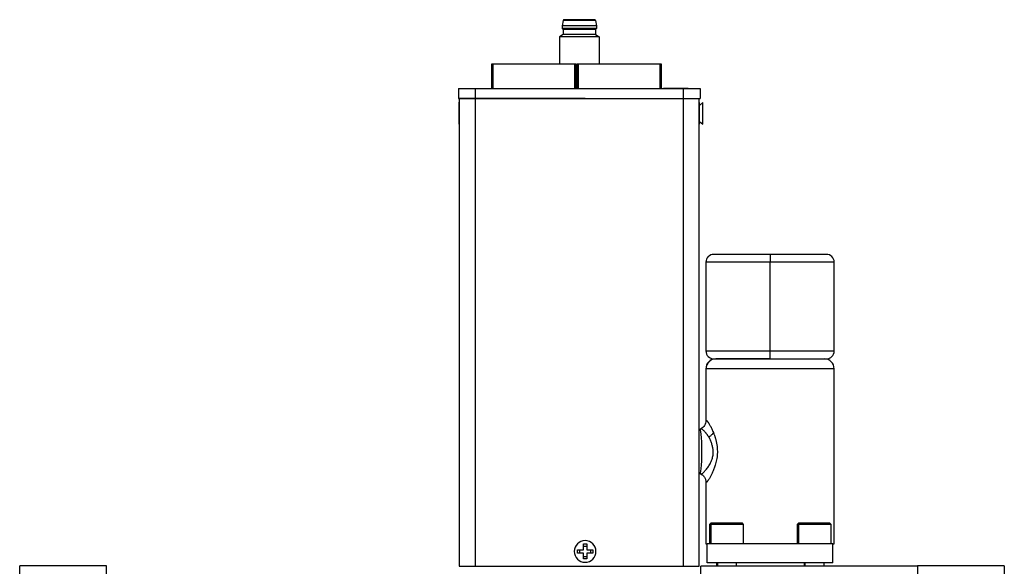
# Model space of a CAD drawing. Header units: inches. Extents: x 5.9 to 32.3, y 1.1 to 21.2.
# Tile 3 of 15: x 12.7 to 20.5, y 8.8 to 13.1. Entities that reach past the tile are written whole.
import ezdxf

# ---------------------------------------------------------------- set-up
doc = ezdxf.new("R2010")
doc.units = ezdxf.units.IN
doc.header["$MEASUREMENT"] = 0

msp = doc.modelspace()

# ---------------------------------------------------------------- linework, layer by layer
at = {"color": 7, "linetype": 'Continuous', "lineweight": 25}
for p, q in [((16.9796, 13.1287), (16.9725, 13.0865)), ((17.2442, 13.0864), (16.9725, 13.0865)), ((16.9725, 13.0865), (16.9725, 13.0668)), ((17.2371, 13.1286), (16.9796, 13.1287)), ((17.2371, 13.1286), (17.2442, 13.0864)), ((17.2442, 13.0864), (17.2442, 13.0667)), ((16.9509, 13.0005), (16.9508, 12.7823)), ((16.9804, 13.0176), (16.9509, 13.0005)), ((17.2658, 13.0004), (16.9509, 13.0005)), ((17.2442, 13.0667), (16.9725, 13.0668)), ((16.9804, 13.0569), (16.9725, 13.0668)), ((17.2363, 13.0569), (16.9804, 13.0569)), ((16.9804, 13.0569), (16.9804, 13.0176)), ((17.2363, 13.0175), (16.9804, 13.0176)), ((17.2363, 13.0569), (17.2442, 13.0667)), ((17.2363, 13.0569), (17.2363, 13.0175)), ((17.2363, 13.0175), (17.2658, 13.0004)), ((17.2658, 13.0004), (17.2658, 12.7823)), ((16.4118, 12.7823), (16.4118, 12.5886)), ((17.0728, 12.7823), (16.4218, 12.7823)), ((17.0828, 12.7823), (17.0728, 12.7823)), ((17.0828, 12.5884), (17.0828, 12.7823)), ((17.0897, 12.7823), (17.0898, 12.5884)), ((17.7507, 12.7823), (17.0997, 12.7823)), ((17.7607, 12.7823), (17.7507, 12.7823)), ((17.7608, 12.5882), (17.7607, 12.7823)), ((17.0898, 12.6671), (17.0828, 12.6671)), ((17.0898, 12.6586), (17.0828, 12.6579)), ((16.1476, 12.5887), (16.1476, 12.5099)), ((16.1476, 12.5887), (16.2815, 12.5886)), ((16.2815, 12.5886), (16.2814, 12.5099)), ((16.2815, 12.5886), (17.935, 12.5882)), ((17.7772, 12.5914), (17.7772, 12.5882)), ((17.7772, 12.5914), (17.7772, 12.5882)), ((17.7772, 12.5914), (17.7772, 12.5882)), ((17.7772, 12.5914), (17.7772, 12.5882)), ((17.7772, 12.5914), (17.7847, 12.5914)), ((17.7847, 12.5914), (17.9752, 12.5914)), ((17.935, 12.5882), (17.935, 12.5094)), ((17.935, 12.5882), (18.0689, 12.5882)), ((17.9752, 12.5882), (17.9752, 12.5914)), ((17.9752, 12.5882), (17.9752, 12.5914)), ((17.9752, 12.5882), (17.9752, 12.5914)), ((17.9752, 12.5882), (17.9752, 12.5914)), ((18.0689, 12.5882), (18.0688, 12.5094)), ((16.1476, 12.5099), (16.2814, 12.5099)), ((16.1548, 12.4741), (16.1508, 12.4775)), ((16.1508, 12.4775), (16.1508, 12.3055)), ((16.1548, 12.4741), (16.1508, 12.4775)), ((16.1508, 12.4775), (16.1508, 12.3055)), ((16.1548, 12.5097), (16.1548, 8.7951)), ((16.2798, 12.5097), (16.1548, 12.5097)), ((16.1948, 12.5099), (16.1948, 12.5097)), ((16.2798, 12.5097), (16.2798, 8.7951)), ((17.1555, 12.5097), (16.2798, 12.5097)), ((16.2814, 12.5099), (17.935, 12.5094)), ((17.935, 12.5094), (18.0688, 12.5094)), ((18.0608, 8.7951), (18.0608, 12.5094)), ((18.0608, 12.4741), (18.0648, 12.4775)), ((18.0608, 12.4741), (18.0648, 12.4775)), ((18.0648, 12.3055), (18.0648, 12.4775)), ((18.0648, 12.3055), (18.0648, 12.4775)), ((18.0648, 12.4545), (18.0917, 12.4773)), ((18.0916, 12.3053), (18.0917, 12.4773)), ((16.1548, 12.3089), (16.1508, 12.3055)), ((16.1548, 12.3089), (16.1508, 12.3055)), ((18.0608, 12.3089), (18.0648, 12.3055)), ((18.0608, 12.3089), (18.0648, 12.3055)), ((18.0648, 12.3281), (18.0916, 12.3053)), ((18.6248, 11.2723), (18.6248, 11.2098)), ((18.1148, 11.2098), (18.1148, 10.5048)), ((18.6248, 10.5048), (18.6248, 11.2098)), ((19.1348, 10.5048), (19.1348, 11.2098)), ((18.6248, 10.4423), (18.6248, 10.5048)), ((18.1148, 10.3636), (18.1148, 9.948)), ((18.1167, 9.9545), (18.1167, 10.3636)), ((19.1348, 8.9723), (19.1348, 10.3636)), ((18.0773, 9.8868), (18.0671, 9.8809)), ((18.0679, 9.8811), (18.0777, 9.8868)), ((18.0777, 9.8868), (18.0778, 9.8858)), ((18.0671, 9.5338), (18.0786, 9.5271)), ((18.0679, 9.5336), (18.0789, 9.5272)), ((18.079, 9.5278), (18.0789, 9.5272)), ((18.1148, 9.4661), (18.1148, 8.9723)), ((18.1158, 9.4653), (18.1157, 9.4661)), ((18.1167, 8.9723), (18.1167, 9.4601)), ((18.1548, 9.1363), (18.1448, 9.1263)), ((18.1448, 9.1263), (18.1448, 8.9723)), ((18.1551, 9.1263), (18.1448, 9.1263)), ((18.1643, 9.1363), (18.1548, 9.1363)), ((18.1643, 9.1363), (18.1551, 9.1263)), ((18.1551, 9.1263), (18.1551, 8.9723)), ((18.4148, 9.1263), (18.1551, 9.1263)), ((18.4048, 9.1363), (18.1643, 9.1363)), ((18.4148, 9.1263), (18.4048, 9.1363)), ((18.4148, 8.9723), (18.4148, 9.1263)), ((18.8498, 9.1363), (18.8398, 9.1263)), ((18.8398, 9.1263), (18.8398, 8.9723)), ((18.8501, 9.1263), (18.8398, 9.1263)), ((18.8593, 9.1363), (18.8498, 9.1363)), ((18.8593, 9.1363), (18.8501, 9.1263)), ((18.8501, 9.1263), (18.8501, 8.9723)), ((19.1098, 9.1263), (18.8501, 9.1263)), ((19.0998, 9.1363), (18.8593, 9.1363)), ((19.1098, 9.1263), (19.0998, 9.1363)), ((19.1098, 8.9723), (19.1098, 9.1263)), ((17.095, 8.8996), (17.095, 8.9266)), ((17.095, 8.9266), (17.1415, 8.9266)), ((17.095, 8.9266), (17.1415, 8.9266)), ((17.095, 8.8996), (17.095, 8.9266)), ((17.1124, 8.8996), (17.1124, 8.9266)), ((17.1124, 8.8996), (17.1124, 8.9266)), ((17.1415, 8.9731), (17.1685, 8.9731)), ((17.1415, 8.9266), (17.1415, 8.9731)), ((17.1415, 8.9731), (17.1685, 8.9731)), ((17.1415, 8.9266), (17.1415, 8.9731)), ((17.1415, 8.9557), (17.1685, 8.9557)), ((17.1415, 8.9557), (17.1685, 8.9557)), ((17.1685, 8.9731), (17.1685, 8.9266)), ((17.1685, 8.9731), (17.1685, 8.9266)), ((17.1685, 8.9266), (17.215, 8.9266)), ((17.1685, 8.9266), (17.215, 8.9266)), ((17.1976, 8.9266), (17.1976, 8.8996)), ((17.1976, 8.9266), (17.1976, 8.8996)), ((17.215, 8.9266), (17.215, 8.8996)), ((17.215, 8.9266), (17.215, 8.8996)), ((18.1148, 8.9723), (18.1167, 8.9723)), ((18.1167, 8.9723), (18.1248, 8.9723)), ((19.1248, 8.9723), (18.1248, 8.9723)), ((18.1248, 8.8223), (18.1248, 8.9723)), ((19.1248, 8.9723), (19.1348, 8.9723)), ((19.1248, 8.8223), (19.1248, 8.9723)), ((17.1415, 8.8996), (17.095, 8.8996)), ((17.1415, 8.8996), (17.095, 8.8996)), ((17.1415, 8.8531), (17.1415, 8.8996)), ((17.1415, 8.8531), (17.1415, 8.8996)), ((17.1685, 8.8705), (17.1415, 8.8705)), ((17.1685, 8.8705), (17.1415, 8.8705)), ((17.1685, 8.8531), (17.1415, 8.8531)), ((17.1685, 8.8531), (17.1415, 8.8531)), ((17.1685, 8.8996), (17.1685, 8.8531)), ((17.215, 8.8996), (17.1685, 8.8996)), ((17.215, 8.8996), (17.1685, 8.8996)), ((17.1685, 8.8996), (17.1685, 8.8531)), ((13.3492, 8.8), (12.6602, 8.8)), ((12.6602, 5.8551), (12.6602, 8.8)), ((13.3492, 7.327), (13.3492, 8.8)), ((16.1548, 8.7951), (16.2798, 8.7951)), ((16.2798, 8.7951), (17.9358, 8.7951)), ((17.9358, 8.7951), (18.0608, 8.7951)), ((19.798, 8.7961), (18.0736, 8.7961)), ((18.0736, 8.4963), (18.0736, 8.7961)), ((19.1248, 8.8223), (18.1248, 8.8223)), ((18.2003, 8.8223), (18.2003, 8.7961)), ((18.3592, 8.7961), (18.3592, 8.8223)), ((18.8953, 8.8223), (18.8953, 8.7961)), ((19.0542, 8.7961), (19.0542, 8.8223)), ((19.798, 8.8), (19.798, 5.8551)), ((20.487, 8.8), (19.798, 8.8)), ((20.487, 8.8), (20.487, 5.8551))]:
    msp.add_line(p, q, dxfattribs=at)
at = {"color": 8, "linetype": 'Continuous', "lineweight": 25}
for p, q in [((16.4218, 12.7823), (16.4218, 12.5886)), ((17.0728, 12.5884), (17.0728, 12.7823)), ((17.0997, 12.7823), (17.0998, 12.5884)), ((17.7508, 12.5882), (17.7507, 12.7823)), ((17.7847, 12.5882), (17.7847, 12.5914)), ((16.2814, 12.5097), (16.2814, 12.5099)), ((17.9358, 8.7951), (17.9358, 12.5094)), ((18.6248, 11.2098), (18.1148, 11.2098)), ((19.1348, 11.2098), (18.6248, 11.2098)), ((18.1148, 10.5048), (18.6248, 10.5048)), ((18.6248, 10.5048), (19.1348, 10.5048)), ((18.1167, 10.3636), (18.1148, 10.3636)), ((19.1348, 10.3636), (18.1167, 10.3636)), ((18.116, 9.9484), (18.1167, 9.9545)), ((18.0679, 9.8811), (18.067, 9.8808)), ((18.067, 9.5338), (18.0679, 9.5336)), ((18.1167, 9.4601), (18.1158, 9.4653)), ((18.2064, 8.8223), (18.2064, 8.7961)), ((18.9014, 8.8223), (18.9014, 8.7961))]:
    msp.add_line(p, q, dxfattribs=at)
at = {"color": 7, "linetype": 'Continuous', "lineweight": 25, "flags": 128}
for points in [[(16.4218, 12.7823), (16.4198, 12.7823), (16.4179, 12.7823), (16.4162, 12.7823), (16.4147, 12.7823), (16.4134, 12.7823), (16.4125, 12.7823), (16.4119, 12.7823), (16.4118, 12.7823)], [(17.0997, 12.7823), (17.0978, 12.7823), (17.0959, 12.7823), (17.0942, 12.7823), (17.0927, 12.7823), (17.0914, 12.7823), (17.0905, 12.7823), (17.0899, 12.7823), (17.0897, 12.7823)], [(18.0608, 9.8758), (18.0636, 9.8782), (18.0679, 9.8811)], [(18.0679, 9.5336), (18.0712, 9.5379), (18.0744, 9.5508), (18.0773, 9.5715), (18.0797, 9.599), (18.0815, 9.6319), (18.0826, 9.6687), (18.083, 9.7073), (18.0826, 9.746), (18.0815, 9.7827), (18.0797, 9.8157), (18.0773, 9.8432), (18.0744, 9.8639), (18.0712, 9.8767), (18.0679, 9.8811)]]:
    msp.add_lwpolyline(points, dxfattribs=at)
at = {"color": 8, "linetype": 'Continuous', "lineweight": 25, "flags": 128}
msp.add_lwpolyline([(18.0608, 9.5388), (18.0636, 9.5364), (18.0679, 9.5336)], dxfattribs=at)
at = {"color": 7, "linetype": 'Continuous', "lineweight": 25}
for centre, radius, start, end in [((16.9874, 13.1278), 0.00787, 89.98515, 173.46534), ((17.2293, 13.1277), 0.00787, 6.50495, 89.98515), ((18.1773, 11.2098), 0.0625, 90, 180), ((19.0723, 11.2098), 0.0625, 0, 90), ((18.1773, 10.5048), 0.0625, 180, 270), ((19.0723, 10.5048), 0.0625, 270, 0), ((18.1935, 10.3636), 0.0787, 90, 180), ((18.1953, 10.3637), 0.0786, 90.10943, 180.10901), ((19.056, 10.3636), 0.0787, 0, 90), ((17.155, 8.9131), 0.086, 90, 270), ((17.155, 8.9131), 0.086, 270, 90)]:
    msp.add_arc(centre, radius, start, end, dxfattribs=at)
for points, knots in [([(17.2293, 13.1356), (17.2293, 13.1356), (17.2281, 13.1356), (17.2208, 13.1356), (17.2148, 13.1356), (17.2003, 13.1356), (17.1945, 13.1356), (17.1812, 13.1356), (17.1736, 13.1356), (17.1569, 13.1356), (17.1478, 13.1356), (17.1285, 13.1356), (17.1184, 13.1356), (17.0983, 13.1356), (17.0882, 13.1357), (17.069, 13.1357), (17.0598, 13.1357), (17.0431, 13.1357), (17.0355, 13.1357), (17.0222, 13.1357), (17.0165, 13.1357), (17.002, 13.1357), (16.9959, 13.1357), (16.9887, 13.1357), (16.9874, 13.1357), (16.9874, 13.1357)], [0, 0, 0, 0, 0.125, 0.125, 0.25, 0.25, 0.3125, 0.3125, 0.375, 0.375, 0.4375, 0.4375, 0.5, 0.5, 0.5625, 0.5625, 0.625, 0.625, 0.6875, 0.6875, 0.75, 0.75, 0.875, 0.875, 1, 1, 1, 1]), ([(18.6248, 11.2723), (18.6061, 11.2723), (18.5863, 11.2723), (18.5444, 11.2723), (18.5224, 11.2723), (18.4765, 11.2723), (18.4528, 11.2723), (18.4046, 11.2723), (18.3801, 11.2723), (18.3324, 11.2723), (18.3091, 11.2723), (18.2661, 11.2723), (18.2464, 11.2723), (18.2134, 11.2723), (18.2001, 11.2723), (18.182, 11.2723), (18.1773, 11.2723), (18.1773, 11.2723)], [0, 0, 0, 0, 0.125, 0.125, 0.25, 0.25, 0.375, 0.375, 0.5, 0.5, 0.625, 0.625, 0.75, 0.75, 0.875, 0.875, 1, 1, 1, 1]), ([(19.0723, 11.2723), (19.0723, 11.2723), (19.0675, 11.2723), (19.0495, 11.2723), (19.0361, 11.2723), (19.0031, 11.2723), (18.9834, 11.2723), (18.9404, 11.2723), (18.9171, 11.2723), (18.8694, 11.2723), (18.845, 11.2723), (18.7968, 11.2723), (18.773, 11.2723), (18.7271, 11.2723), (18.7051, 11.2723), (18.6632, 11.2723), (18.6434, 11.2723), (18.6248, 11.2723)], [0, 0, 0, 0, 0.125, 0.125, 0.25, 0.25, 0.375, 0.375, 0.5, 0.5, 0.625, 0.625, 0.75, 0.75, 0.875, 0.875, 1, 1, 1, 1]), ([(18.1773, 10.4423), (18.1773, 10.4423), (18.182, 10.4423), (18.2001, 10.4423), (18.2134, 10.4423), (18.2464, 10.4423), (18.2661, 10.4423), (18.3091, 10.4423), (18.3324, 10.4423), (18.3801, 10.4423), (18.4046, 10.4423), (18.4528, 10.4423), (18.4765, 10.4423), (18.5224, 10.4423), (18.5444, 10.4423), (18.5863, 10.4423), (18.6061, 10.4423), (18.6248, 10.4423)], [0, 0, 0, 0, 0.125, 0.125, 0.25, 0.25, 0.375, 0.375, 0.5, 0.5, 0.625, 0.625, 0.75, 0.75, 0.875, 0.875, 1, 1, 1, 1]), ([(18.6171, 10.4423), (18.5965, 10.4423), (18.5411, 10.4423), (18.456, 10.4423), (18.3706, 10.4423), (18.3034, 10.4423), (18.2545, 10.4423), (18.2223, 10.4423), (18.2027, 10.4423), (18.1976, 10.4423), (18.1952, 10.4423)], [0, 0, 0, 0, 0.09779, 0.262294, 0.417523, 0.560637, 0.690249, 0.806178, 0.909062, 1, 1, 1, 1]), ([(18.6248, 10.4423), (18.6434, 10.4423), (18.6632, 10.4423), (18.7051, 10.4423), (18.7271, 10.4423), (18.773, 10.4423), (18.7968, 10.4423), (18.845, 10.4423), (18.8694, 10.4423), (18.9171, 10.4423), (18.9404, 10.4423), (18.9834, 10.4423), (19.0031, 10.4423), (19.0361, 10.4423), (19.0495, 10.4423), (19.0675, 10.4423), (19.0723, 10.4423), (19.0723, 10.4423)], [0, 0, 0, 0, 0.125, 0.125, 0.25, 0.25, 0.375, 0.375, 0.5, 0.5, 0.625, 0.625, 0.75, 0.75, 0.875, 0.875, 1, 1, 1, 1]), ([(18.115, 9.9518), (18.1146, 9.9454), (18.1136, 9.9325), (18.1053, 9.9136), (18.0925, 9.8969), (18.081, 9.8893), (18.0753, 9.8856)], [0, 0, 0, 0, 0.244278, 0.498083, 0.752981, 1, 1, 1, 1]), ([(18.1167, 9.9545), (18.117, 9.9545), (18.1176, 9.9545), (18.1187, 9.954), (18.12, 9.9532), (18.1214, 9.9519), (18.123, 9.9503), (18.1248, 9.9484), (18.1267, 9.946), (18.1287, 9.9433), (18.131, 9.9402), (18.1333, 9.9368), (18.1359, 9.9329), (18.1394, 9.9274), (18.144, 9.9198), (18.1498, 9.9096), (18.1558, 9.8984), (18.1619, 9.886), (18.1681, 9.8726), (18.1721, 9.8629), (18.1742, 9.858)], [0, 0, 0, 0, 0.040996, 0.081863, 0.122666, 0.163466, 0.204328, 0.245313, 0.286483, 0.327901, 0.369626, 0.411717, 0.454232, 0.497226, 0.581218, 0.664616, 0.747807, 0.831179, 0.915118, 1, 1, 1, 1]), ([(18.1388, 9.8206), (18.1376, 9.8226), (18.1351, 9.8265), (18.1316, 9.8318), (18.1282, 9.8367), (18.1251, 9.8411), (18.1222, 9.845), (18.1195, 9.8485), (18.117, 9.8517), (18.1119, 9.8579), (18.1048, 9.8662), (18.0968, 9.8742), (18.0906, 9.8795), (18.0858, 9.883), (18.0821, 9.8853), (18.0793, 9.8866), (18.0783, 9.8867), (18.0777, 9.8868)], [0, 0, 0, 0, 0.047307, 0.091996, 0.134117, 0.173721, 0.210854, 0.24556, 0.277881, 0.307857, 0.444585, 0.571424, 0.666395, 0.756178, 0.841321, 0.922396, 1, 1, 1, 1]), ([(18.0789, 9.5272), (18.0792, 9.5272), (18.0799, 9.5272), (18.0812, 9.5276), (18.0826, 9.5284), (18.0842, 9.5295), (18.0859, 9.5309), (18.0878, 9.5326), (18.0899, 9.5346), (18.0922, 9.5368), (18.0946, 9.5393), (18.0972, 9.542), (18.1013, 9.5464), (18.1075, 9.5529), (18.1143, 9.5605), (18.1224, 9.5693), (18.1332, 9.5833), (18.1457, 9.6037), (18.1567, 9.6262), (18.1635, 9.6439), (18.1686, 9.6605), (18.1718, 9.6763), (18.1734, 9.6916), (18.1733, 9.7056), (18.1722, 9.7185), (18.1706, 9.7307), (18.1682, 9.7433), (18.1652, 9.7563), (18.1614, 9.7695), (18.1568, 9.7828), (18.1516, 9.7959), (18.1456, 9.8088), (18.1411, 9.8166), (18.1388, 9.8206)], [0, 0, 0, 0, 0.020083, 0.039943, 0.059604, 0.079086, 0.098411, 0.117602, 0.136678, 0.15566, 0.17457, 0.193425, 0.212247, 0.257718, 0.305971, 0.324237, 0.379812, 0.475039, 0.526058, 0.571935, 0.612469, 0.646974, 0.680535, 0.713373, 0.738508, 0.765349, 0.793907, 0.824175, 0.856131, 0.889742, 0.924961, 0.961735, 1, 1, 1, 1]), ([(18.1742, 9.858), (18.1753, 9.8552), (18.1775, 9.8497), (18.1808, 9.8412), (18.1839, 9.8325), (18.1868, 9.8238), (18.1896, 9.815), (18.1922, 9.8062), (18.1946, 9.7972), (18.1967, 9.7881), (18.1987, 9.779), (18.2004, 9.7697), (18.202, 9.7604), (18.2032, 9.751), (18.2043, 9.7414), (18.2061, 9.72), (18.2063, 9.6858), (18.2004, 9.6398), (18.1902, 9.6005), (18.179, 9.5676), (18.168, 9.541), (18.1566, 9.5175), (18.1473, 9.5007), (18.1404, 9.489), (18.1356, 9.4815), (18.1313, 9.475), (18.1273, 9.4697), (18.1239, 9.4656), (18.1209, 9.4625), (18.1184, 9.4606), (18.1173, 9.4603), (18.1167, 9.4601)], [0, 0, 0, 0, 0.019528, 0.038689, 0.057509, 0.076015, 0.094237, 0.112204, 0.129949, 0.147505, 0.164905, 0.182185, 0.19938, 0.216527, 0.233661, 0.25082, 0.331864, 0.413259, 0.499108, 0.561683, 0.623862, 0.686671, 0.751107, 0.782889, 0.814208, 0.845197, 0.875991, 0.906729, 0.937551, 0.968597, 1, 1, 1, 1]), ([(18.1742, 9.858), (18.1711, 9.8513), (18.1663, 9.8444), (18.1541, 9.8315), (18.1467, 9.8255), (18.1388, 9.8206)], [0, 0, 0, 0, 0.5, 0.5, 1, 1, 1, 1]), ([(18.0782, 9.5267), (18.0827, 9.5238), (18.0941, 9.5165), (18.1068, 9.4988), (18.1141, 9.48), (18.1142, 9.4688), (18.1142, 9.4652)], [0, 0, 0, 0, 0.210901, 0.530827, 0.849239, 1, 1, 1, 1])]:
    msp.add_open_spline(points, degree=3, knots=knots, dxfattribs=at)

doc.saveas('drawing.dxf')
